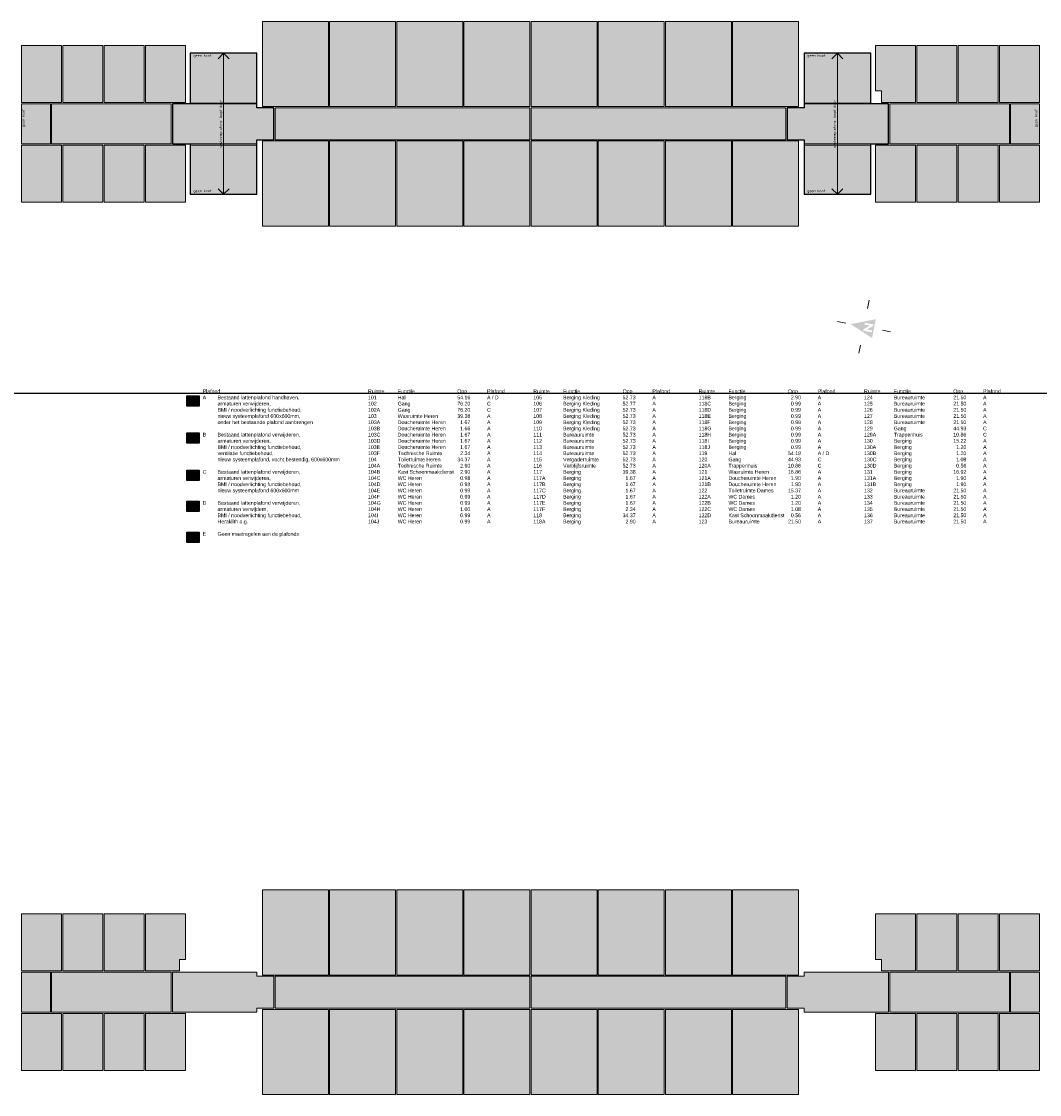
# Model space of a CAD drawing. Header units: millimetres. Extents: x 362177 to 5000048, y 157834 to 733119.
# Tile 145 of 152: x 2901528 to 3000048, y 291969 to 395759. Entities that reach past the tile are written whole.
import ezdxf
from ezdxf.enums import TextEntityAlignment as Align

# ---------------------------------------------------------------- set-up
doc = ezdxf.new("R2010")
doc.units = ezdxf.units.MM
doc.set_wipeout_variables(frame=1)
doc.layers.get('DEFPOINTS').update_dxf_attribs({"color": 255})
doc.layers.add('A--T$1A-_F123-_0_18MM', color=1, linetype='Continuous')
doc.layers.add('X-L0_C_plafondafwerking', color=7, linetype='Continuous')
doc.layers.add('X-L0_C_afwerking', color=7, linetype='Continuous', lineweight=5)
doc.styles.add('DVD_VBC_Arial', font='arial.ttf')
doc.styles.add('T25', font='ISO3098.shx')

# ---------------------------------------------------------------- blocks, each defined once
blk = doc.blocks.new('DVDVB_05_-S-_noordpijl1191')
at = {"color": 7, "linetype": 'Continuous', "lineweight": 13}
for p, q in [((0, 13.04), (0, 9.04)), ((-13.04, -0.01), (-9.04, -0.01)), ((13.04, -0.01), (9.04, -0.01)), ((0, -13.05), (0, -9.05))]:
    blk.add_line(p, q, dxfattribs=at)
at = {"color": 7, "linetype": 'Continuous', "lineweight": 0, "extrusion": (0, 0, -1)}
blk.add_solid([(4.64, -4.86), (0, 6.62), (-4.64, -4.86)], dxfattribs=at)
blk.add_wipeout([(-1.92, 0), (-1.2, 0), (1.06, -2.75), (1.06, 0), (1.92, 0), (1.92, -4.27), (1.21, -4.27), (-1.06, -1.51), (-1.06, -4.27), (-1.92, -4.27)])

msp = doc.modelspace()

# ---------------------------------------------------------------- hatches: boundary and pattern name
at = {"layer": 'X-L0_C_plafondafwerking', "transparency": 33554559}
h = msp.add_hatch(color=51, dxfattribs=at)
h.dxf.hatch_style = 1
h.paths.add_polyline_path([(2931228, 395759), (2924846, 395759), (2924846, 387524), (2931228, 387524)])
h = msp.add_hatch(color=51, dxfattribs=at)
h.dxf.hatch_style = 1
h.paths.add_polyline_path([(2931348, 387525), (2937733, 387525), (2937733, 395759), (2931348, 395759)])
h = msp.add_hatch(color=51, dxfattribs=at)
h.dxf.hatch_style = 1
h.paths.add_polyline_path([(2944228, 395759), (2937848, 395759), (2937848, 387524), (2944228, 387524)])
h = msp.add_hatch(color=51, dxfattribs=at)
h.dxf.hatch_style = 1
h.paths.add_polyline_path([(2944348, 387524), (2950728, 387524), (2950728, 395759), (2944348, 395759)])
h = msp.add_hatch(color=51, dxfattribs=at)
h.dxf.hatch_style = 1
h.paths.add_polyline_path([(2957228, 395759), (2950848, 395759), (2950848, 387524), (2957228, 387524)])
h = msp.add_hatch(color=51, dxfattribs=at)
h.dxf.hatch_style = 1
h.paths.add_polyline_path([(2963728, 395759), (2957348, 395759), (2957348, 387524), (2963728, 387524)])
h = msp.add_hatch(color=51, dxfattribs=at)
h.dxf.hatch_style = 1
h.paths.add_polyline_path([(2963848, 387524), (2970228, 387524), (2970228, 395759), (2963848, 395759)])
h = msp.add_hatch(color=51, dxfattribs=at)
h.dxf.hatch_style = 1
h.paths.add_polyline_path([(2970348, 387524), (2976727, 387524), (2976727, 395759), (2970348, 395759)])
h = msp.add_hatch(color=51, dxfattribs=at)
h.dxf.hatch_style = 1
h.paths.add_polyline_path([(2905408, 393434), (2901528, 393434), (2901528, 387924), (2905408, 387924)])
h = msp.add_hatch(color=51, dxfattribs=at)
h.dxf.hatch_style = 1
h.paths.add_polyline_path([(2909408, 393434), (2905528, 393434), (2905528, 387924), (2909408, 387924)])
h = msp.add_hatch(color=51, dxfattribs=at)
h.dxf.hatch_style = 1
h.paths.add_polyline_path([(2909528, 387924), (2913408, 387924), (2913408, 393434), (2909528, 393434)])
h = msp.add_hatch(color=51, dxfattribs=at)
h.dxf.hatch_style = 1
h.paths.add_polyline_path([(2913528, 387924), (2917408, 387924), (2917408, 393434), (2913528, 393434)])
h = msp.add_hatch(color=51, dxfattribs=at)
h.dxf.hatch_style = 1
h.paths.add_polyline_path([(2988048, 393434), (2984168, 393434), (2984168, 389034), (2984748, 389034), (2984748, 387924), (2985548, 387924), (2988048, 387924)])
h = msp.add_hatch(color=51, dxfattribs=at)
h.dxf.hatch_style = 1
h.paths.add_polyline_path([(2988168, 387924), (2992048, 387924), (2992048, 393434), (2988168, 393434)])
h = msp.add_hatch(color=51, dxfattribs=at)
h.dxf.hatch_style = 1
h.paths.add_polyline_path([(2992168, 387924), (2996048, 387924), (2996048, 393434), (2992168, 393434)])
h = msp.add_hatch(color=51, dxfattribs=at)
h.dxf.hatch_style = 1
h.paths.add_polyline_path([(3000048, 393434), (2996168, 393434), (2996168, 387924), (3000048, 387924)])
h = msp.add_hatch(color=51, dxfattribs=at)
h.dxf.hatch_style = 1
h.paths.add_polyline_path([(2917868, 387854), (2924308, 387854), (2924308, 392679), (2917868, 392679)])
h = msp.add_hatch(color=51, dxfattribs=at)
h.dxf.hatch_style = 1
h.paths.add_polyline_path([(2983708, 392679), (2977268, 392679), (2977268, 387854), (2983708, 387854)])
h = msp.add_hatch(color=103, dxfattribs=at)
h.dxf.hatch_style = 1
h.paths.add_polyline_path([(2904328, 387804), (2901528, 387804), (2901528, 383924), (2904328, 383924)])
h = msp.add_hatch(color=103, dxfattribs=at)
h.dxf.hatch_style = 1
h.paths.add_polyline_path([(2916028, 383924), (2916028, 387804), (2904448, 387804), (2904448, 383924)])
h = msp.add_hatch(color=131, dxfattribs=at)
h.dxf.hatch_style = 1
h.paths.add_polyline_path([(2924306, 383926.4), (2924306, 384320), (2925948, 384320), (2925948, 387404), (2924308, 387404), (2924308, 387804), (2916148, 387804), (2916148, 383924)])
h = msp.add_hatch(color=103, dxfattribs=at)
h.dxf.hatch_style = 1
h.paths.add_polyline_path([(2950728, 384314), (2950728, 387404), (2926068, 387404), (2926068, 384314)])
h = msp.add_hatch(color=103, dxfattribs=at)
h.dxf.hatch_style = 1
h.paths.add_polyline_path([(2975508, 384314), (2975508, 387404), (2950848, 387404), (2950848, 384314)])
h = msp.add_hatch(color=131, dxfattribs=at)
h.dxf.hatch_style = 1
h.paths.add_polyline_path([(2977268, 384314), (2977268, 383924), (2985428, 383924), (2985428, 387804), (2983708, 387804), (2977268, 387804), (2977268, 387404), (2975628, 387404), (2975628, 384314)])
h = msp.add_hatch(color=103, dxfattribs=at)
h.dxf.hatch_style = 1
h.paths.add_polyline_path([(2985548, 387804), (2985548, 383924), (2997128, 383924), (2997128, 387804)])
h = msp.add_hatch(color=103, dxfattribs=at)
h.dxf.hatch_style = 1
h.paths.add_polyline_path([(3000048, 387804), (2997248, 387804), (2997248, 383924), (3000048, 383924)])
h = msp.add_hatch(color=51, dxfattribs=at)
h.dxf.hatch_style = 1
h.paths.add_polyline_path([(2924848, 375969), (2931228, 375969), (2931228, 384204), (2924848, 384204)])
h = msp.add_hatch(color=51, dxfattribs=at)
h.dxf.hatch_style = 1
h.paths.add_polyline_path([(2931348, 375969), (2937728, 375969), (2937728, 384204), (2931348, 384204)])
h = msp.add_hatch(color=51, dxfattribs=at)
h.dxf.hatch_style = 1
h.paths.add_polyline_path([(2944228, 384204), (2937848, 384204), (2937848, 375969), (2944228, 375969)])
h = msp.add_hatch(color=51, dxfattribs=at)
h.dxf.hatch_style = 1
h.paths.add_polyline_path([(2944348, 375969), (2950728, 375969), (2950728, 384204), (2944348, 384204)])
h = msp.add_hatch(color=51, dxfattribs=at)
h.dxf.hatch_style = 1
h.paths.add_polyline_path([(2957228, 384204), (2950848, 384204), (2950848, 375969), (2957228, 375969)])
h = msp.add_hatch(color=51, dxfattribs=at)
h.dxf.hatch_style = 1
h.paths.add_polyline_path([(2957348, 375969), (2963728, 375969), (2963728, 384204), (2957348, 384204)])
h = msp.add_hatch(color=51, dxfattribs=at)
h.dxf.hatch_style = 1
h.paths.add_polyline_path([(2963848, 375969), (2970228, 375969), (2970228, 384204), (2963848, 384204)])
h = msp.add_hatch(color=51, dxfattribs=at)
h.dxf.hatch_style = 1
h.paths.add_polyline_path([(2970348, 375969), (2976728, 375969), (2976728, 384204), (2970348, 384204)])
h = msp.add_hatch(color=51, dxfattribs=at)
h.dxf.hatch_style = 1
h.paths.add_polyline_path([(2905408, 383804), (2901528, 383804), (2901528, 378294), (2905408, 378294)])
h = msp.add_hatch(color=51, dxfattribs=at)
h.dxf.hatch_style = 1
h.paths.add_polyline_path([(2905528, 378294), (2909408, 378294), (2909408, 383804), (2905528, 383804)])
h = msp.add_hatch(color=51, dxfattribs=at)
h.dxf.hatch_style = 1
h.paths.add_polyline_path([(2913408, 383804), (2909528, 383804), (2909528, 378294), (2913408, 378294)])
h = msp.add_hatch(color=51, dxfattribs=at)
h.dxf.hatch_style = 1
h.paths.add_polyline_path([(2913528, 378294), (2917408, 378294), (2917408, 383804), (2913528, 383804)])
h = msp.add_hatch(color=51, dxfattribs=at)
h.dxf.hatch_style = 1
h.paths.add_polyline_path([(2924306.2, 383804), (2917868, 383804), (2917868, 379051), (2924308, 379051)])
h = msp.add_hatch(color=51, dxfattribs=at)
h.dxf.hatch_style = 1
h.paths.add_polyline_path([(2983708, 383804), (2977268, 383804), (2977268, 379049), (2983708, 379049)])
h = msp.add_hatch(color=51, dxfattribs=at)
h.dxf.hatch_style = 1
h.paths.add_polyline_path([(2984168, 378294), (2988048, 378294), (2988048, 383804), (2984168, 383804)])
h = msp.add_hatch(color=51, dxfattribs=at)
h.dxf.hatch_style = 1
h.paths.add_polyline_path([(2988168, 378294), (2992048, 378294), (2992048, 383804), (2988168, 383804)])
h = msp.add_hatch(color=51, dxfattribs=at)
h.dxf.hatch_style = 1
h.paths.add_polyline_path([(2996048, 383804), (2992168, 383804), (2992168, 378294), (2996048, 378294)])
h = msp.add_hatch(color=51, dxfattribs=at)
h.dxf.hatch_style = 1
h.paths.add_polyline_path([(2996168, 378294), (3000048, 378294), (3000048, 383804), (2996168, 383804)])
h = msp.add_hatch(color=51, dxfattribs=at)
h.dxf.hatch_style = 1
h.paths.add_polyline_path([(2917535, 358560.7), (2918735, 358560.7), (2918735, 359560.7), (2917535, 359560.7)])
h = msp.add_hatch(color=31, dxfattribs=at)
h.dxf.hatch_style = 1
h.paths.add_polyline_path([(2917535, 355960.7), (2918735, 355960.7), (2918735, 354960.7), (2917535, 354960.7)])
h = msp.add_hatch(color=103, dxfattribs=at)
h.dxf.hatch_style = 1
h.paths.add_polyline_path([(2917535, 352360.7), (2918735, 352360.7), (2918735, 351360.7), (2917535, 351360.7)])
h = msp.add_hatch(color=131, dxfattribs=at)
h.dxf.hatch_style = 1
h.paths.add_polyline_path([(2917535, 349360.7), (2918735, 349360.7), (2918735, 348360.7), (2917535, 348360.7)])
h = msp.add_hatch(color=211, dxfattribs=at)
h.dxf.hatch_style = 1
h.paths.add_polyline_path([(2917535, 346360.7), (2918735, 346360.7), (2918735, 345360.7), (2917535, 345360.7)])
h = msp.add_hatch(color=31, dxfattribs=at)
h.dxf.hatch_style = 1
h.paths.add_polyline_path([(2931228, 303524), (2931228, 311759), (2924848, 311759), (2924848, 303524)])
h = msp.add_hatch(color=51, dxfattribs=at)
h.dxf.hatch_style = 1
h.paths.add_polyline_path([(2931348, 303524), (2937733, 303524), (2937733, 311759), (2931348, 311759)])
h = msp.add_hatch(color=51, dxfattribs=at)
h.dxf.hatch_style = 1
h.paths.add_polyline_path([(2944228, 311759), (2937848, 311759), (2937848, 303524), (2944228, 303524)])
h = msp.add_hatch(color=51, dxfattribs=at)
h.dxf.hatch_style = 1
h.paths.add_polyline_path([(2944348, 303524), (2950728, 303524), (2950728, 311759), (2944348, 311759)])
h = msp.add_hatch(color=51, dxfattribs=at)
h.dxf.hatch_style = 1
h.paths.add_polyline_path([(2950848, 303524), (2957228, 303524), (2957228, 311759), (2950848, 311759)])
h = msp.add_hatch(color=51, dxfattribs=at)
h.dxf.hatch_style = 1
h.paths.add_polyline_path([(2963728, 311759), (2957348, 311759), (2957348, 303524), (2963728, 303524)])
h = msp.add_hatch(color=51, dxfattribs=at)
h.dxf.hatch_style = 1
h.paths.add_polyline_path([(2970228, 311759), (2963848, 311759), (2963848, 303524), (2970228, 303524)])
h = msp.add_hatch(color=31, dxfattribs=at)
h.dxf.hatch_style = 1
h.paths.add_polyline_path([(2970348, 303524), (2976728, 303524), (2976728, 311759), (2970348, 311759)])
h = msp.add_hatch(color=51, dxfattribs=at)
h.dxf.hatch_style = 1
h.paths.add_polyline_path([(2905408, 309434), (2901528, 309434), (2901528, 303924), (2905408, 303924)])
h = msp.add_hatch(color=51, dxfattribs=at)
h.dxf.hatch_style = 1
h.paths.add_polyline_path([(2909408, 309434), (2905528, 309434), (2905528, 303924), (2909408, 303924)])
h = msp.add_hatch(color=51, dxfattribs=at)
h.dxf.hatch_style = 1
h.paths.add_polyline_path([(2909528, 303924), (2913408, 303924), (2913408, 309434), (2909528, 309434)])
h = msp.add_hatch(color=51, dxfattribs=at)
h.dxf.hatch_style = 1
h.paths.add_polyline_path([(2913528, 303924), (2916828, 303924), (2916828, 305034), (2917408, 305034), (2917408, 309434), (2913528, 309434)])
h = msp.add_hatch(color=51, dxfattribs=at)
h.dxf.hatch_style = 1
h.paths.add_polyline_path([(2988048, 309434), (2984168, 309434), (2984168, 305034), (2984748, 305034), (2984748, 303924), (2988048, 303924)])
h = msp.add_hatch(color=51, dxfattribs=at)
h.dxf.hatch_style = 1
h.paths.add_polyline_path([(2988168, 303924), (2992048, 303924), (2992048, 309434), (2988168, 309434)])
h = msp.add_hatch(color=51, dxfattribs=at)
h.dxf.hatch_style = 1
h.paths.add_polyline_path([(2992168, 303924), (2996048, 303924), (2996048, 309434), (2992168, 309434)])
h = msp.add_hatch(color=51, dxfattribs=at)
h.dxf.hatch_style = 1
h.paths.add_polyline_path([(2996168, 303924), (3000048, 303924), (3000048, 309434), (2996168, 309434)])
h = msp.add_hatch(color=103, dxfattribs=at)
h.dxf.hatch_style = 1
h.paths.add_polyline_path([(2904328, 303804), (2901528, 303804), (2901528, 299924), (2904328, 299924)])
h = msp.add_hatch(color=103, dxfattribs=at)
h.dxf.hatch_style = 1
h.paths.add_polyline_path([(2916028, 299924), (2916028, 303804), (2904448, 303804), (2904448, 299924)])
h = msp.add_hatch(color=131, dxfattribs=at)
h.dxf.hatch_style = 1
h.paths.add_polyline_path([(2916148, 303804), (2916148, 299924), (2924311, 299924), (2924311, 300324), (2925948, 300324), (2925948, 303404), (2924318, 303404), (2924318, 303804)])
h = msp.add_hatch(color=103, dxfattribs=at)
h.dxf.hatch_style = 1
h.paths.add_polyline_path([(2950728, 300324), (2950728, 303404), (2926068, 303404), (2926068, 300324)])
h = msp.add_hatch(color=103, dxfattribs=at)
h.dxf.hatch_style = 1
h.paths.add_polyline_path([(2975508, 300324), (2975508, 303404), (2950848, 303404), (2950848, 300324)])
h = msp.add_hatch(color=131, dxfattribs=at)
h.dxf.hatch_style = 1
h.paths.add_polyline_path([(2985428, 299924), (2985428, 303804), (2977268, 303804), (2977268, 303404), (2975628, 303404), (2975628, 300324), (2977268, 300324), (2977268, 299924)])
h = msp.add_hatch(color=103, dxfattribs=at)
h.dxf.hatch_style = 1
h.paths.add_polyline_path([(2985548, 299924), (2997128, 299924), (2997128, 303804), (2985548, 303804)])
h = msp.add_hatch(color=103, dxfattribs=at)
h.dxf.hatch_style = 1
h.paths.add_polyline_path([(3000048, 303804), (2997248, 303804), (2997248, 299924), (3000048, 299924)])
h = msp.add_hatch(color=31, dxfattribs=at)
h.dxf.hatch_style = 1
h.paths.add_polyline_path([(2931228, 300204), (2924848, 300204), (2924848, 291969), (2931228, 291969)])
h = msp.add_hatch(color=51, dxfattribs=at)
h.dxf.hatch_style = 1
h.paths.add_polyline_path([(2937728, 300204), (2931348, 300204), (2931348, 291969), (2937728, 291969)])
h = msp.add_hatch(color=51, dxfattribs=at)
h.dxf.hatch_style = 1
h.paths.add_polyline_path([(2937848, 291969), (2944228, 291969), (2944228, 300204), (2937848, 300204)])
h = msp.add_hatch(color=51, dxfattribs=at)
h.dxf.hatch_style = 1
h.paths.add_polyline_path([(2944348, 291969), (2950728, 291969), (2950728, 300204), (2944348, 300204)])
h = msp.add_hatch(color=51, dxfattribs=at)
h.dxf.hatch_style = 1
h.paths.add_polyline_path([(2957228, 300204), (2950848, 300204), (2950848, 291969), (2957228, 291969)])
h = msp.add_hatch(color=51, dxfattribs=at)
h.dxf.hatch_style = 1
h.paths.add_polyline_path([(2957348, 300204), (2957348, 291969), (2963728, 291969), (2963728, 300204)])
h = msp.add_hatch(color=51, dxfattribs=at)
h.dxf.hatch_style = 1
h.paths.add_polyline_path([(2963848, 291969), (2970228, 291969), (2970228, 300204), (2963848, 300204)])
h = msp.add_hatch(color=31, dxfattribs=at)
h.dxf.hatch_style = 1
h.paths.add_polyline_path([(2976728, 300204), (2970348, 300204), (2970348, 291969), (2976728, 291969)])
h = msp.add_hatch(color=51, dxfattribs=at)
h.dxf.hatch_style = 1
h.paths.add_polyline_path([(2901528, 294294), (2905408, 294294), (2905408, 299804), (2901528, 299804)])
h = msp.add_hatch(color=51, dxfattribs=at)
h.dxf.hatch_style = 1
h.paths.add_polyline_path([(2909408, 299804), (2905528, 299804), (2905528, 294294), (2909408, 294294)])
h = msp.add_hatch(color=51, dxfattribs=at)
h.dxf.hatch_style = 1
h.paths.add_polyline_path([(2913408, 294294), (2913408, 299804), (2909528, 299804), (2909528, 294294)])
h = msp.add_hatch(color=51, dxfattribs=at)
h.dxf.hatch_style = 1
h.paths.add_polyline_path([(2913528, 294294), (2917408, 294294), (2917408, 299804), (2913528, 299804)])
h = msp.add_hatch(color=51, dxfattribs=at)
h.dxf.hatch_style = 1
h.paths.add_polyline_path([(2988048, 294294), (2988048, 299804), (2984168, 299804), (2984168, 294294)])
h = msp.add_hatch(color=51, dxfattribs=at)
h.dxf.hatch_style = 1
h.paths.add_polyline_path([(2992048, 294294), (2992048, 299804), (2988168, 299804), (2988168, 294294)])
h = msp.add_hatch(color=51, dxfattribs=at)
h.dxf.hatch_style = 1
h.paths.add_polyline_path([(2992168, 294294), (2996048, 294294), (2996048, 299804), (2992168, 299804)])
h = msp.add_hatch(color=51, dxfattribs=at)
h.dxf.hatch_style = 1
h.paths.add_polyline_path([(2996168, 294294), (3000048, 294294), (3000048, 299804), (2996168, 299804)])

# ---------------------------------------------------------------- linework, layer by layer
at = {"flags": 128}
for points in [[(2924308, 392679), (2917868, 392679), (2917868, 387804), (2916148, 387804), (2916148, 383924), (2917868, 383924), (2917868, 379051), (2924308, 379051), (2924306, 384320), (2925948, 384320), (2925948, 387404), (2924308, 387404)], [(2977268, 392679), (2977268, 387404), (2975628, 387404), (2975628, 384314), (2977268, 384314), (2977268, 379049), (2983708, 379049), (2983708, 383924), (2985428, 383924), (2985428, 387804), (2983708, 387804), (2983708, 392679)]]:
    msp.add_lwpolyline(points, close=True, dxfattribs=at)
for points in [[(2917535, 359560.7), (2918735, 359560.7), (2918735, 358560.7), (2917535, 358560.7)], [(2917535, 355960.7), (2918735, 355960.7), (2918735, 354960.7), (2917535, 354960.7)], [(2917535, 352360.7), (2918735, 352360.7), (2918735, 351360.7), (2917535, 351360.7)], [(2917535, 349360.7), (2918735, 349360.7), (2918735, 348360.7), (2917535, 348360.7)], [(2917535, 346360.7), (2918735, 346360.7), (2918735, 345360.7), (2917535, 345360.7)]]:
    msp.add_lwpolyline(points, close=True)
at = {"layer": 'DEFPOINTS'}
msp.add_xline((570064, 359815), (1, 0), dxfattribs=at)
at = {"layer": 'X-L0_C_afwerking'}
for points in [[(2931228, 387524), (2924846, 387524), (2924846, 395759), (2931228, 395759)], [(2931348, 387525), (2937733, 387525), (2937733, 395759), (2931348, 395759)], [(2937848, 395759), (2944228, 395759), (2944228, 387524), (2937848, 387524)], [(2944348, 395759), (2950728, 395759), (2950728, 387524), (2944348, 387524)], [(2950848, 395759), (2957228, 395759), (2957228, 387524), (2950848, 387524)], [(2957348, 395759), (2963728, 395759), (2963728, 387524), (2957348, 387524)], [(2963848, 387524), (2970228, 387524), (2970228, 395759), (2963848, 395759)], [(2970348, 395759), (2976727, 395759), (2976727, 387524), (2970348, 387524)], [(2905528, 387924), (2909408, 387924), (2909408, 393434), (2905528, 393434)], [(2909528, 387924), (2913408, 387924), (2913408, 393434), (2909528, 393434)], [(2917408, 393434), (2913528, 393434), (2913528, 387924), (2917408, 387924)], [(2992048, 387924), (2988168, 387924), (2988168, 393434), (2992048, 393434)], [(2996048, 393434), (2992168, 393434), (2992168, 387924), (2996048, 387924)], [(3000048, 387924), (2996168, 387924), (2996168, 393434), (3000048, 393434)], [(2917868, 387854), (2924308, 387854), (2924308, 392679), (2917868, 392679)], [(2977268, 387854), (2983708, 387854), (2983708, 392679), (2977268, 392679)], [(2901528, 383924), (2904328, 383924), (2904328, 387804), (2901528, 387804)], [(2904448, 387804), (2916028, 387804), (2916028, 383924), (2904448, 383924)], [(2926068, 387404), (2950728, 387404), (2950728, 384314), (2926068, 384314)], [(2950848, 384314), (2975508, 384314), (2975508, 387404), (2950848, 387404)], [(2985548, 387804), (2997128, 387804), (2997128, 383924), (2985548, 383924)], [(2997248, 387804), (3000048, 387804), (3000048, 383924), (2997248, 383924)], [(2931228, 384204), (2924848, 384204), (2924848, 375969), (2931228, 375969)], [(2931348, 384204), (2937728, 384204), (2937728, 375969), (2931348, 375969)], [(2937848, 375969), (2944228, 375969), (2944228, 384204), (2937848, 384204)], [(2944348, 384204), (2950728, 384204), (2950728, 375969), (2944348, 375969)], [(2950848, 375969), (2957228, 375969), (2957228, 384204), (2950848, 384204)], [(2957348, 384204), (2963728, 384204), (2963728, 375969), (2957348, 375969)], [(2963848, 375969), (2970228, 375969), (2970228, 384204), (2963848, 384204)], [(2970348, 384204), (2976728, 384204), (2976728, 375969), (2970348, 375969)], [(2901528, 383804), (2905408, 383804), (2905408, 378294), (2901528, 378294)], [(2905528, 378294), (2909408, 378294), (2909408, 383804), (2905528, 383804)], [(2909528, 383804), (2913408, 383804), (2913408, 378294), (2909528, 378294)], [(2913528, 383804), (2917408, 383804), (2917408, 378294), (2913528, 378294)], [(2917868, 383804), (2924308, 383804), (2924308, 379051), (2917868, 379051)], [(2977268, 383804), (2983708, 383804), (2983708, 379049), (2977268, 379049)], [(2988048, 383804), (2984168, 383804), (2984168, 378294), (2988048, 378294)], [(2988168, 383804), (2992048, 383804), (2992048, 378294), (2988168, 378294)], [(2992168, 378294), (2996048, 378294), (2996048, 383804), (2992168, 383804)], [(2996168, 383804), (3000048, 383804), (3000048, 378294), (2996168, 378294)], [(2924848, 311759), (2931228, 311759), (2931228, 303524), (2924848, 303524)], [(2931348, 303524), (2937733, 303524), (2937733, 311759), (2931348, 311759)], [(2937848, 311759), (2944228, 311759), (2944228, 303524), (2937848, 303524)], [(2944348, 303524), (2950728, 303524), (2950728, 311759), (2944348, 311759)], [(2950848, 311759), (2957228, 311759), (2957228, 303524), (2950848, 303524)], [(2957348, 311759), (2963728, 311759), (2963728, 303524), (2957348, 303524)], [(2963848, 303524), (2970228, 303524), (2970228, 311759), (2963848, 311759)], [(2970348, 303524), (2976728, 303524), (2976728, 311759), (2970348, 311759)], [(2901528, 309434), (2905408, 309434), (2905408, 303924), (2901528, 303924)], [(2905528, 303924), (2909408, 303924), (2909408, 309434), (2905528, 309434)], [(2909528, 309434), (2913408, 309434), (2913408, 303924), (2909528, 303924)], [(2988168, 303924), (2992048, 303924), (2992048, 309434), (2988168, 309434)], [(2992168, 309434), (2996048, 309434), (2996048, 303924), (2992168, 303924)], [(2996168, 303924), (3000048, 303924), (3000048, 309434), (2996168, 309434)], [(2904328, 303804), (2901528, 303804), (2901528, 299924), (2904328, 299924)], [(2904448, 303804), (2916028, 303804), (2916028, 299924), (2904448, 299924)], [(2926068, 303404), (2950728, 303404), (2950728, 300324), (2926068, 300324)], [(2950848, 300324), (2975508, 300324), (2975508, 303404), (2950848, 303404)], [(2985548, 303804), (2997128, 303804), (2997128, 299924), (2985548, 299924)], [(2997248, 303804), (3000048, 303804), (3000048, 299924), (2997248, 299924)], [(2931228, 300204), (2924848, 300204), (2924848, 291969), (2931228, 291969)], [(2931348, 291969), (2937728, 291969), (2937728, 300204), (2931348, 300204)], [(2937848, 291969), (2944228, 291969), (2944228, 300204), (2937848, 300204)], [(2944348, 300204), (2950728, 300204), (2950728, 291969), (2944348, 291969)], [(2950848, 291969), (2957228, 291969), (2957228, 300204), (2950848, 300204)], [(2957348, 300204), (2963728, 300204), (2963728, 291969), (2957348, 291969)], [(2963848, 291969), (2970228, 291969), (2970228, 300204), (2963848, 300204)], [(2970348, 300204), (2976728, 300204), (2976728, 291969), (2970348, 291969)], [(2901528, 299804), (2905408, 299804), (2905408, 294294), (2901528, 294294)], [(2905528, 294294), (2909408, 294294), (2909408, 299804), (2905528, 299804)], [(2909528, 299804), (2913408, 299804), (2913408, 294294), (2909528, 294294)], [(2913528, 294294), (2917408, 294294), (2917408, 299804), (2913528, 299804)], [(2984168, 299804), (2988048, 299804), (2988048, 294294), (2984168, 294294)], [(2988168, 294294), (2992048, 294294), (2992048, 299804), (2988168, 299804)], [(2992168, 299804), (2996048, 299804), (2996048, 294294), (2992168, 294294)], [(2996168, 294294), (3000048, 294294), (3000048, 299804), (2996168, 299804)]]:
    msp.add_lwpolyline(points, close=True, dxfattribs=at)
at = {"layer": 'X-L0_C_afwerking', "flags": 128}
for points in [[(2901528, 393434), (2905408, 393434), (2905408, 387924), (2901528, 387924)], [(2985548, 387924), (2988048, 387924), (2988048, 393434), (2984168, 393434), (2984168, 389034), (2984748, 389034), (2984748, 387924)], [(2916148, 383924), (2924306, 383926.4), (2924306, 384320), (2925948, 384320), (2925948, 387404), (2924308, 387404), (2924308, 387804), (2916148, 387804)], [(2975628, 387404), (2975628, 384314), (2977268, 384314), (2977268, 383924), (2985428, 383924), (2985428, 387804), (2977268, 387804), (2977268, 387404)], [(2913528, 303924), (2916828, 303924), (2916828, 305034), (2917408, 305034), (2917408, 309434), (2913528, 309434)], [(2984748, 303924), (2984748, 305034), (2984168, 305034), (2984168, 309434), (2988048, 309434), (2988048, 303924)], [(2916148, 303804), (2924318, 303804), (2924318, 303404), (2925948, 303404), (2925948, 300324), (2924311, 300324), (2924311, 299924), (2916148, 299924)], [(2985428, 303804), (2977268, 303804), (2977268, 303404), (2975628, 303404), (2975628, 300324), (2977268, 300324), (2977268, 299924), (2985428, 299924)]]:
    msp.add_lwpolyline(points, close=True, dxfattribs=at)
for points in [[(2921088, 392679), (2920557.7, 392148.7)], [(2921088, 392679), (2921088, 379051)], [(2921088, 392679), (2921618.3, 392148.7)], [(2980488, 392679), (2979957.7, 392148.7)], [(2980488, 392679), (2981018.3, 392148.7)], [(2980488, 392679), (2980488, 379049)], [(2921088, 379049), (2920557.7, 379579.3)], [(2921088, 379049), (2921618.3, 379579.3)], [(2980488, 379049), (2979957.7, 379579.3)], [(2980488, 379049), (2981018.3, 379579.3)]]:
    msp.add_lwpolyline(points, dxfattribs=at)

# ---------------------------------------------------------------- block references
at = {"layer": 'X-L0_C_afwerking', "xscale": 200.0000000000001, "yscale": 200.0000000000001, "rotation": 79}
msp.add_blockref('DVDVB_05_-S-_noordpijl1191', (2983064, 366234), dxfattribs=at)

# ---------------------------------------------------------------- texts
at = {"char_height": 360, "attachment_point": 1, "style": 'DVD_VBC_Arial'}
for s, width, heights, insert in [('Plafond\\PA^IBestaand lattenplafond handhaven,\\P^Iarmaturen verwijderen,\\P^IBMI / noodverlichting functiebehoud,\\P^Inieuw systeemplafond 600x600mm,\\P^Ionder het bestaande plafond aanbrengen\\P\\PB^IBestaand lattenplafond verwijderen,\\P^Iarmaturen verwijderen,\\P^IBMI / noodverlichting functiebehoud,\\P^Iventilatie functiebehoud,\\P^Inieuw systeemplafond, vocht bestendig, 600x600mm\\P\\PC ^IBestaand lattenplafond verwijderen,\\P^Iarmaturen verwijderen,\\P^IBMI / noodverlichting functiebehoud,\\P^Inieuw systeemplafond 600x600mm\\P\\PD^IBestaand lattenplafond verwijderen,\\P^Iarmaturen verwijdern,\\P^IBMI / noodverlichting functiebehoud,\\P^IHeraklith o.g.\\P\\PE^IGeen maatregelen aan de plafonds', 13509.254, [0], (2919064, 360175)), ('Ruimte^IFunctie^I^I^IOpp.^I^IPlafond\\P101 ^I^IHal ^I^I^I^I54.16^I^IA / D\\P102 ^I^IGang ^I^I^I^I76.20^I^IC\\P102A ^I^IGang ^I^I^I^I76.20^I^IC\\P103 ^I^IWasruimte Heren ^I^I39.38^I^IA\\P103A ^I^IDoucheruimte Heren ^I  1.67^I^IA\\P103B ^I^IDoucheruimte Heren ^I  1.66^I^IA\\P103C ^I^IDoucheruimte Heren ^I  1.67^I^IA\\P103D ^I^IDoucheruimte Heren ^I  1.67^I^IA\\P103E ^I^IDoucheruimte Heren ^I  1.67^I^IA\\P103F ^I^ITechnische Ruimte ^I  2.34^I^IA\\P104 ^I^IToiletruimte Heren ^I^I34.37^I^IA\\P104A ^I^ITechnische Ruimte ^I  2.90^I^IA\\P104B ^I^IKast Schoonmaakdienst ^I  2.90^I^IA\\P104C ^I^IWC Heren ^I^I^I  0.98^I^IA\\P104D ^I^IWC Heren ^I^I^I  0.98^I^IA\\P104E ^I^IWC Heren ^I^I^I  0.99^I^IA\\P104F ^I^IWC Heren ^I^I^I  0.99^I^IA\\P104G ^I^IWC Heren ^I^I^I  0.99^I^IA\\P104H ^I^IWC Heren ^I^I^I  1.00^I^IA\\P104I ^I^IWC Heren ^I^I^I  0.99^I^IA\\P104J ^I^IWC Heren ^I^I^I  0.99^I^IA', 13843.335, [0], (2935064, 360175)), ('Ruimte^IFunctie^I^I^IOpp.^I^IPlafond\\P105 ^I^IBerging Kleding ^I^I52.73^I^IA\\P106 ^I^IBerging Kleding ^I^I52.77^I^IA\\P107 ^I^IBerging Kleding ^I^I52.73^I^IA\\P108 ^I^IBerging Kleding ^I^I52.73^I^IA\\P109 ^I^IBerging Kleding ^I^I52.73^I^IA\\P110 ^I^IBerging Kleding ^I^I52.73^I^IA\\P111 ^I^IBureauruimte ^I^I52.73^I^IA\\P112 ^I^IBureauruimte ^I^I52.73^I^IA\\P113 ^I^IBureauruimte ^I^I52.73^I^IA\\P114 ^I^IBureauruimte ^I^I52.73^I^IA\\P115 ^I^IVergaderruimte ^I^I52.73^I^IA\\P116 ^I^IVerblijfsruimte ^I^I52.73^I^IA\\P117 ^I^IBerging^I^I^I39.38^I^IA\\P117A ^I^IBerging^I^I ^I  1.67^I^IA\\P117B ^I^IBerging^I^I ^I  1.67^I^IA\\P117C ^I^IBerging^I^I ^I  1.67^I^IA\\P117D ^I^IBerging^I^I^I  1.67^I^IA\\P117E ^I^IBerging^I^I ^I  1.67^I^IA\\P117F ^I^IBerging^I^I ^I  2.34^I^IA\\P118 ^I^IBerging^I^I^I34.37^I^IA\\P118A ^I^IBerging^I^I ^I  2.90^I^IA', 13843.335, [0], (2951064, 360175)), ('Ruimte^IFunctie^I^I^IOpp.^I^IPlafond\\P118B ^I^IBerging^I^I^I  2.90^I^IA\\P118C ^I^IBerging^I^I^I  0.99^I^IA\\P118D ^I^IBerging^I^I^I  0.99^I^IA\\P118E ^I^IBerging ^I^I^I  0.99^I^IA\\P118F ^I^IBerging^I^I^I  0.99^I^IA\\P118G ^I^IBerging ^I^I^I  0.99^I^IA\\P118H ^I^IBerging^I^I^I  0.99^I^IA\\P118I ^I^IBerging ^I^I^I  0.99^I^IA\\P118J ^I^IBerging ^I^I^I  0.99^I^IA\\P119 ^I^IHal ^I^I^I^I54.18^I^IA / D\\P120 ^I^IGang ^I^I^I^I44.93^I^IC\\P120A ^I^ITrappenhuis ^I^I10.86^I^IC\\P121 ^I^IWasruimte Heren ^I^I16.86^I^IA\\P121A ^I^IDoucheruimte Heren ^I  1.90^I^IA\\P121B ^I^IDoucheruimte Heren ^I  1.90^I^IA\\P122 ^I^IToiletruimte Dames ^I15.37^I^IA\\P122A ^I^IWC Dames ^I^I^I  1.20^I^IA\\P122B ^I^IWC Dames ^I^I^I  1.20^I^IA\\P122C ^I^IWC Dames ^I^I^I  1.08^I^IA\\P122D ^I^IKast Schoonmaakdienst ^I  0.56^I^IA\\P123 ^I^IBureauruimte ^I^I21.50^I^IA', 14133.67, [13538], (2967064, 360175)), ('Ruimte^IFunctie^I^I^IOpp.^I^IPlafond\\P124 ^I^IBureauruimte ^I^I21.50^I^IA\\P125 ^I^IBureauruimte ^I^I21.50^I^IA\\P126 ^I^IBureauruimte ^I^I21.50^I^IA\\P127 ^I^IBureauruimte ^I^I21.50^I^IA\\P128 ^I^IBureauruimte ^I^I21.50^I^IA\\P129 ^I^IGang ^I^I^I^I44.93^I^IC\\P129A ^I^ITrappenhuis ^I^I10.86^I^IC\\P130 ^I^IBerging^I ^I^I15.22^I^IA\\P130A ^I^IBerging^I^I^I  1.20^I^IA\\P130B ^I^IBerging^I^I^I  1.20^I^IA\\P130C ^I^IBerging^I^I^I  1.08^I^IA\\P130D ^I^IBerging^I^I ^I  0.56^I^IA\\P131 ^I^IBerging^I ^I^I16.92^I^IA\\P131A ^I^IBerging^I^I ^I  1.90^I^IA\\P131B ^I^IBerging^I^I ^I  1.90^I^IA\\P132 ^I^IBureauruimte ^I^I21.50^I^IA\\P133 ^I^IBureauruimte ^I^I21.50^I^IA\\P134 ^I^IBureauruimte ^I^I21.50^I^IA\\P135 ^I^IBureauruimte ^I^I21.50^I^IA\\P136 ^I^IBureauruimte ^I^I21.50^I^IA\\P137 ^I^IBureauruimte ^I^I21.50^I^IA', 13843.335, [0], (2983064, 360175))]:
    msp.add_mtext_dynamic_manual_height_columns(s, width=width, gutter_width=12.5, heights=heights, dxfattribs=dict(at, insert=insert))
at = {"layer": 'A--T$1A-_F123-_0_18MM', "style": 'T25'}
for p in [(2918171.5, 392343.4), (2977571.5, 392343.4), (2918171.5, 379247.8), (2977571.5, 379247.8)]:
    msp.add_text('geen koof', height=250, dxfattribs=at).set_placement(p)
for p in [(2920838, 385865), (2980238, 385865)]:
    msp.add_text('systeemplafond loopt door', height=250, rotation=90, dxfattribs=at).set_placement(p, align=Align.MIDDLE)
for p in [(2901831.5, 385528.4), (2999829.3, 385528.4)]:
    msp.add_text('geen koof', height=250, rotation=90, dxfattribs=at).set_placement(p)

doc.saveas('drawing.dxf')
